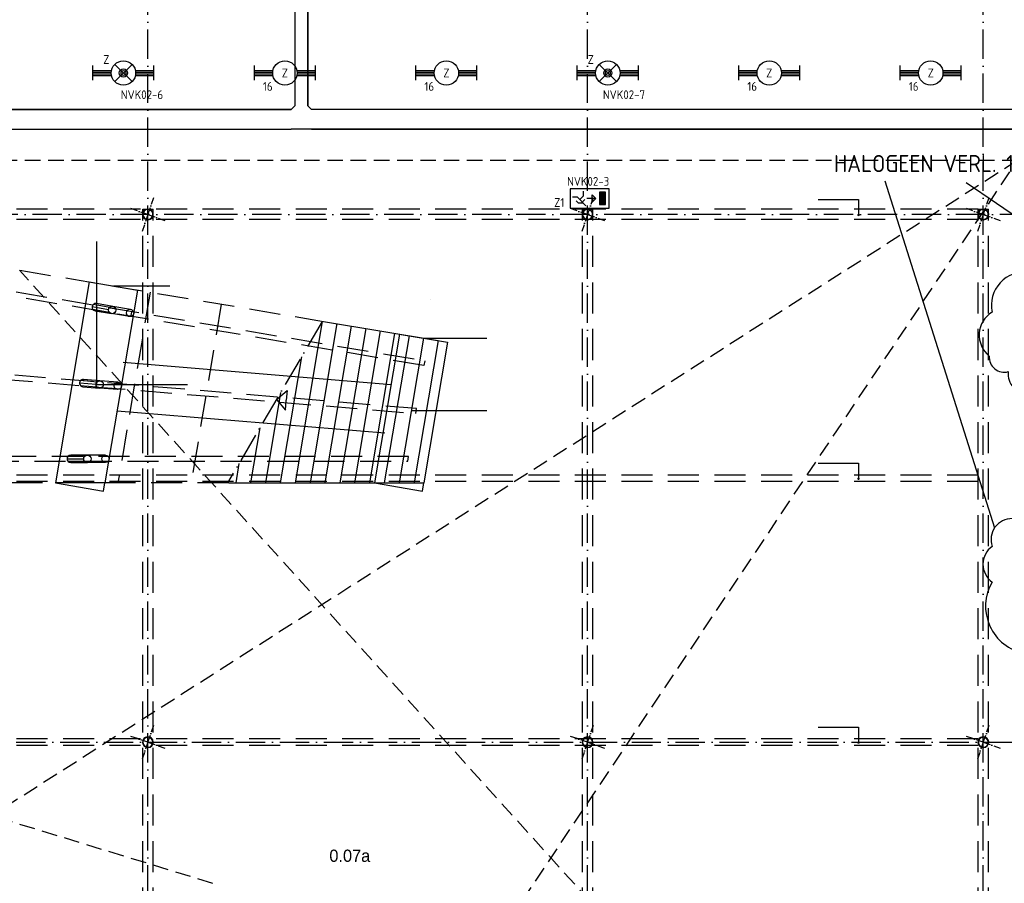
# Model space of a CAD drawing. Header units: millimetres. Extents: x 90707 to 259985, y -1262 to 84291.
# Tile 27 of 85: x 149921 to 170076, y 20721 to 38393. Entities that reach past the tile are written whole.
import ezdxf
from ezdxf.enums import TextEntityAlignment as Align

# ---------------------------------------------------------------- set-up
doc = ezdxf.new("R2010")
doc.units = ezdxf.units.MM
doc.header["$LTSCALE"] = 100
for name, pattern in [('B-SL0', [100000000.0, 0, -100000000.0]), ('DASHDOT', [9, 6, -1.5, 0, -1.5]), ('HIDDEN', [9.525, 6.35, -3.175]), ('HIDDEN2', [4.7625, 3.175, -1.5875])]:
    doc.linetypes.add(name, pattern=pattern)
doc.layers.get('0').update_dxf_attribs({"linetype": 'CONTINUOUS'})
for name, color, linetype in [('1020', 1, 'CONTINUOUS'), ('AL$7----_STRAMIEN', 1, 'DASHDOT'), ('AL$8----_HULPLIJNEN', 2, 'CONTINUOUS'), ('AL28----_KONSTRUKTIE', 3, 'CONTINUOUS'), ('AL32----_BINNENKOZ', 7, 'CONTINUOUS'), ('BOUW', 8, 'CONTINUOUS'), ('EB63101-_ATTRIB', 2, 'CONTINUOUS'), ('EB63202-_ATTRIB', 2, 'CONTINUOUS'), ('EB63501-_ATTRIB', 2, 'CONTINUOUS'), ('EL63101-_LICHT-ARM', 3, 'CONTINUOUS'), ('EL63202-_NOODVRL-TXT', 3, 'CONTINUOUS'), ('EL63501-_NOODVRL-ARM', 3, 'CONTINUOUS'), ('EL6441--_DATACOM', 3, 'CONTINUOUS'), ('KABELGOOT', 8, 'CONTINUOUS'), ('MAATV-BETON', 1, 'CONTINUOUS'), ('MV-BINNENKOZIJN', 1, 'CONTINUOUS'), ('TRAP', 7, 'CONTINUOUS'), ('VOLGNUMMER', 7, 'CONTINUOUS')]:
    doc.layers.add(name, color=color, linetype=linetype)
doc.styles.add('1_8', font='ISO', dxfattribs={"height": 1.8})
doc.styles.add('2_0', font='iso', dxfattribs={"height": 200})
doc.styles.add('BURO-025', font='BUROFONT.shx', dxfattribs={"height": 250})
doc.styles.add('ISO', font='ISO.SHX')
doc.styles.add('NORATT', font='isocp.shx')
doc.styles.get("Standard").update_dxf_attribs({"font": 'iso.shx'})

# ---------------------------------------------------------------- blocks, each defined once
blk = doc.blocks.new('EJ3T20')
at = {"color": 0}
for p, q in [((-6.25, -1.5), (-6.25, 1.5)), ((-6.25, -1.5), (-6.25, 1.5)), ((-6.25, 0.52), (-2.44, 0.52)), ((-6.25, 0.52), (-2.44, 0.52)), ((-6.25, 0.17), (-2.49, 0.17)), ((-6.25, 0.17), (-2.49, 0.17)), ((2.44, 0.52), (6.25, 0.52)), ((2.44, 0.52), (6.25, 0.52)), ((2.49, 0.17), (6.25, 0.17)), ((2.49, 0.17), (6.25, 0.17)), ((6.25, -1.5), (6.25, 1.5)), ((6.25, -1.5), (6.25, 1.5)), ((-6.25, -0.17), (-2.49, -0.17)), ((-6.25, -0.17), (-2.49, -0.17)), ((-6.25, -0.52), (-2.44, -0.52)), ((-6.25, -0.52), (-2.44, -0.52)), ((2.44, -0.52), (6.25, -0.52)), ((2.44, -0.52), (6.25, -0.52)), ((2.49, -0.17), (6.25, -0.17)), ((2.49, -0.17), (6.25, -0.17))]:
    blk.add_line(p, q, dxfattribs=at)
blk.add_circle((0, 0), 2.5, dxfattribs=at)
blk.add_circle((0, 0), 2.5, dxfattribs=at)
at = {"style": 'NORATT', "flags": 9}
blk.add_attdef('GELIJK', text='', height=1.8, dxfattribs=at).set_placement((3.5, 5), align=Align.MIDDLE_CENTER)
at = {"color": 6}
for tag, style, flags, p in [('SCHAK', 'NORATT', 8, (3.5, 2.75)), ('SCHAK', '1_8', 8, (3.5, 2.75)), ('A_CODE', 'NORATT', 8, (0, 0)), ('A_CODE', '1_8', 8, (0, 0)), ('GROEP', 'NORATT', 8, (-3.5, -2.75)), ('GROEP', '1_8', 8, (-3.5, -2.75)), ('KAST', 'NORATT', 9, (3.5, -2.75)), ('KAST', '1_8', 9, (3.5, -2.75))]:
    blk.add_attdef(tag, text='', height=1.8, dxfattribs=dict(at, style=style, flags=flags)).set_placement(p, align=Align.MIDDLE)
blk = doc.blocks.new('EJ3T21')
at = {"color": 0}
for p, q in [((-6.25, -1.5), (-6.25, 1.5)), ((-6.25, 0.52), (-2.44, 0.52)), ((-6.25, 0.17), (-2.49, 0.17)), ((-1.77, 1.77), (1.77, -1.77)), ((1.77, 1.77), (-1.77, -1.77)), ((2.44, 0.52), (6.25, 0.52)), ((2.49, 0.17), (6.25, 0.17)), ((6.25, -1.5), (6.25, 1.5)), ((-6.25, -0.17), (-2.49, -0.17)), ((-6.25, -0.52), (-2.44, -0.52)), ((2.44, -0.52), (6.25, -0.52)), ((2.49, -0.17), (6.25, -0.17))]:
    blk.add_line(p, q, dxfattribs=at)
at = {"color": 6}
blk.add_lwpolyline([(1.77, -1.77), (1.75, -1.75)], dxfattribs=at)
at = {"color": 0}
for radius in [2.5, 0.85, 0.5]:
    blk.add_circle((0, 0), radius, dxfattribs=at)
at = {"color": 6, "style": '1_8'}
for tag, flags, p in [('A_CODE', 8, (-3.5, 2.75)), ('SCHAK', 8, (3.5, 2.75)), ('GROEP', 8, (-3.5, -2.75)), ('KAST', 9, (3.5, -2.75))]:
    blk.add_attdef(tag, text='', height=1.8, dxfattribs=dict(at, flags=flags)).set_placement(p, align=Align.MIDDLE)
blk = doc.blocks.new('ES3N021')
for p, q in [((-3, 1.25), (-3, -1.25)), ((-2.75, 1.25), (-2.75, -1.25)), ((-2.5, 1.25), (-2.5, -1.25)), ((-2.25, 1.25), (-2.25, -1.25)), ((-1.25, 0), (0.5, 0)), ((1.5, 0.75), (1, 0.25))]:
    blk.add_line(p, q)
for points in [[(-4, 2), (-4, -2), (4, -2), (4, 2)], [(-3.25, -1.25), (-2, -1.25), (-2, 1.25), (-3.25, 1.25)], [(-1.25, 0), (-0.5, 0.75), (-0.5, -0.75)]]:
    blk.add_lwpolyline(points, close=True)
for points in [[(0.75, 1.5), (2.5, -0.25), (3.5, -0.25)], [(1.25, 1), (2.25, 1), (2.75, 0.5)], [(2, 0.25), (1.25, -0.5), (1.25, -1.5)]]:
    blk.add_lwpolyline(points)
at = {"style": '1_8', "flags": 8}
blk.add_attdef('NUMMER', text='', height=1.8, dxfattribs=at).set_placement((4, 3.75), align=Align.MIDDLE)
at = {"style": '1_8'}
for tag, flags, p in [('A_CODE', 8, (-3.5, 2.75)), ('SCHAK', 8, (3.5, 2.75)), ('GROEP', 8, (-3.5, -2.75)), ('KAST', 9, (3.5, -2.75))]:
    blk.add_attdef(tag, text='', height=1.8, dxfattribs=dict(at, flags=flags)).set_placement(p, align=Align.MIDDLE_CENTER)
blk = doc.blocks.new('EH100000')
at = {"linetype": 'ByBlock'}
for p, q in [((1, 0.5), (0, 0.5)), ((1, 0.5, 1), (0, 0.5, 1)), ((0, -0.5, 1), (1, -0.5, 1)), ((1, -0.5), (0, -0.5))]:
    blk.add_line(p, q, dxfattribs=at)
at = {"linetype": 'ByBlock', "invisible_edges": 15}
for points in [[(1, -0.5), (0, -0.5), (0, 0.5), (1, 0.5)], [(0, 0.5), (1, 0.5), (1, 0.5, 1), (0, 0.5, 1)], [(0, -0.5, 1), (1, -0.5, 1), (1, -0.5), (0, -0.5)]]:
    blk.add_3dface(points, dxfattribs=at)
at = {"linetype": 'ByBlock', "style": '2_0', "flags": 8}
blk.add_attdef('FUNCTIE', text='', height=0.5, dxfattribs=at).set_placement((0.5, 0), align=Align.MIDDLE)
at = {"linetype": 'ByBlock', "flags": 9}
blk.add_attdef('SCHOT', text='', height=0.5, dxfattribs=at).set_placement((0.5, 0), align=Align.MIDDLE)
blk = doc.blocks.new('KG3IFI')
at = {"linetype": 'B-SL0'}
for p, q in [((-210, 200), (-210, -200)), ((210, -200), (210, 200)), ((-135, -275), (135, -275))]:
    blk.add_line(p, q, dxfattribs=at)
at = {"linetype": 'ByBlock'}
for points in [[(-210, 200), (0, 200), (0, 200), (210, 200)], [(-135, -275), (-135, -275), (-210, -200), (-210, -200)], [(210, -200), (210, -200), (135, -275), (135, -275)]]:
    blk.add_lwpolyline(points, dxfattribs=at)
at = {"flags": 3}
blk.add_attdef('HULPSTUK', (0, 0), '', height=1, rotation=180, dxfattribs=at)
blk = doc.blocks.new('A$Cca306792')
at = {"layer": 'AL$7----_STRAMIEN'}
for points in [[(61428, 5550), (61428, 47073)], [(70428, 5550), (70428, 47073)], [(78528, 5550), (78528, 47073)], [(52428, 24870), (80709, 24870)]]:
    blk.add_lwpolyline(points, dxfattribs=at)
at = {"layer": 'AL$7----_STRAMIEN', "color": 1}
blk.add_lwpolyline([(101068, 35670), (52728, 35670), (28083, 35670)], dxfattribs=at)
at = {"layer": 'AL$8----_HULPLIJNEN', "color": 8, "linetype": 'DASHDOT', "ltscale": 0.25}
for p, q in [((61428, 35670), (61549, 36017)), ((70428, 35670), (70549, 36017)), ((78528, 35670), (78649, 36017)), ((61428, 35670), (61081, 35790)), ((70428, 35670), (70081, 35790)), ((78528, 35670), (78181, 35790)), ((61428, 35670), (61308, 35322)), ((61428, 35670), (61776, 35549)), ((70428, 35670), (70308, 35322)), ((70428, 35670), (70776, 35549)), ((78528, 35670), (78408, 35322)), ((78528, 35670), (78876, 35549)), ((61428, 24870), (61549, 25217)), ((70428, 24870), (70549, 25217)), ((78528, 24870), (78649, 25217)), ((61428, 24870), (61081, 24990)), ((61428, 24870), (61308, 24522)), ((61428, 24870), (61776, 24749)), ((70428, 24870), (70081, 24990)), ((70428, 24870), (70308, 24522)), ((70428, 24870), (70776, 24749)), ((78528, 24870), (78181, 24990)), ((78528, 24870), (78408, 24522)), ((78528, 24870), (78876, 24749))]:
    blk.add_line(p, q, dxfattribs=at)
at = {"layer": 'AL$8----_HULPLIJNEN', "color": 8}
for p, q in [((60227, 34289), (59534, 30175)), ((61213, 34123), (60548, 30175)), ((66577, 33220), (66064, 30175)), ((67563, 33054), (67078, 30175)), ((60922, 32647), (66404, 32192)), ((60797, 31654), (66279, 31199)), ((60549, 30175), (59535, 30175)), ((66064, 30175), (67078, 30175))]:
    blk.add_line(p, q, dxfattribs=at)
at = {"layer": 'AL$8----_HULPLIJNEN', "color": 8, "extrusion": (0, 0, -1)}
for p, q in [((60227, 34289), (61213, 34123)), ((66572, 33221), (67563, 33054))]:
    blk.add_line(p, q, dxfattribs=at)
at = {"layer": 'AL28----_KONSTRUKTIE', "color": 8}
for p, q in [((67204, 33934), (67204, 33934)), ((59534, 30175), (60520, 30009)), ((60520, 30009), (60548, 30175)), ((66064, 30175), (67050, 30009)), ((67050, 30009), (67078, 30175))]:
    blk.add_line(p, q, dxfattribs=at)
for centre, radius, start, end in [((61428, 35670), 110, 160.8893, 340.8893), ((61428, 35670), 110, 340.8893, 160.8893), ((61428, 35670), 102, 160.8893, 340.8893), ((61428, 35670), 102, 340.8893, 160.8893), ((70428, 35670), 110, 160.8893, 340.8893), ((70428, 35670), 110, 340.8893, 160.8893), ((70428, 35670), 102, 160.8893, 340.8893), ((70428, 35670), 102, 340.8893, 160.8893), ((78528, 35670), 110, 160.8893, 340.8893), ((78528, 35670), 110, 340.8893, 160.8893), ((78528, 35670), 102, 160.8893, 340.8893), ((78528, 35670), 102, 340.8893, 160.8893), ((61428, 24870), 110, 160.8893, 340.8893), ((61428, 24870), 110, 340.8893, 160.8893), ((61428, 24870), 102, 160.8893, 340.8893), ((61428, 24870), 102, 340.8893, 160.8893), ((70428, 24870), 110, 160.8893, 340.8893), ((70428, 24870), 110, 340.8893, 160.8893), ((70428, 24870), 102, 160.8893, 340.8893), ((70428, 24870), 102, 340.8893, 160.8893), ((78528, 24870), 110, 160.8893, 340.8893), ((78528, 24870), 110, 340.8893, 160.8893), ((78528, 24870), 102, 160.8893, 340.8893), ((78528, 24870), 102, 340.8893, 160.8893)]:
    blk.add_arc(centre, radius, start, end, dxfattribs=at)
at = {"layer": 'AL32----_BINNENKOZ', "color": 8, "linetype": 'HIDDEN2'}
for p, q in [((79230, 36774), (53117, 36775)), ((79230, 36774), (56068, 21985)), ((62473, 11736), (79230, 36774)), ((79428, 11720), (58797, 34530)), ((56070, 24031), (62770, 21982))]:
    blk.add_line(p, q, dxfattribs=at)
at = {"layer": 'MAATV-BETON', "color": 8}
for p, q in [((60380, 32191), (60380, 35115)), ((60720, 34206), (61879, 34206)), ((67070, 33137), (68368, 33137)), ((60380, 32191), (62241, 32191)), ((66821, 31656), (68368, 31656))]:
    blk.add_line(p, q, dxfattribs=at)
at = {"layer": 'MV-BINNENKOZIJN'}
for p, q in [((75150, 35977), (75972, 35977)), ((75972, 35977), (75972, 35659)), ((75150, 30580), (75972, 30580)), ((75972, 30580), (75972, 30262)), ((75150, 25181), (75972, 25181)), ((75972, 25181), (75972, 24863))]:
    blk.add_line(p, q, dxfattribs=at)
at = {"layer": 'MV-BINNENKOZIJN', "color": 2, "linetype": 'HIDDEN'}
for p, q in [((78423, 35776), (53434, 35776)), ((78423, 35565), (53434, 35565)), ((78423, 30337), (53434, 30337)), ((78423, 30202), (53434, 30202)), ((78423, 24937), (53434, 24937)), ((78423, 24802), (53434, 24802))]:
    blk.add_line(p, q, dxfattribs=at)
at = {"layer": 'MV-BINNENKOZIJN', "color": 6}
for p, q in [((61323, 35776), (61533, 35776)), ((70323, 35776), (70533, 35776)), ((78423, 35776), (78633, 35776))]:
    blk.add_line(p, q, dxfattribs=at)
at = {"layer": 'MV-BINNENKOZIJN', "color": 2, "linetype": 'HIDDEN'}
for points in [[(61323, 11736), (61323, 35776)], [(61533, 11736), (61533, 35776)], [(70323, 11736), (70323, 35776)], [(70533, 11736), (70533, 35776)], [(78423, 11736), (78423, 35776)], [(78633, 11736), (78633, 35776)]]:
    blk.add_lwpolyline(points, dxfattribs=at)
at = {"layer": 'MV-BINNENKOZIJN', "const_width": 25}
for points in [[(75960, 35659, 1), (75985, 35659, 1)], [(75960, 30262, 1), (75985, 30262, 1)], [(75960, 24863, 1), (75985, 24863, 1)]]:
    blk.add_lwpolyline(points, format="xyb", close=True, dxfattribs=at)
at = {"layer": 'TRAP', "color": 8, "linetype": 'HIDDEN'}
for p, q in [((58809, 34528), (65022, 33482)), ((58734, 34084), (67093, 32677)), ((61472, 34080), (60814, 30175)), ((67076, 32578), (58718, 33985)), ((61074, 33727), (60708, 33788)), ((62928, 33834), (62313, 30179)), ((61049, 33579), (60684, 33640)), ((67093, 32677), (67076, 32578)), ((58434, 32302), (66911, 31598)), ((66928, 31697), (58451, 32401)), ((60817, 32235), (60447, 32266)), ((60804, 32086), (60435, 32116)), ((66911, 31598), (66928, 31697)), ((66763, 30718), (58168, 30718)), ((60559, 30743), (60188, 30743)), ((66746, 30618), (66763, 30718)), ((58151, 30618), (66746, 30618)), ((60559, 30593), (60188, 30593)), ((63081, 30175), (58076, 30175))]:
    blk.add_line(p, q, dxfattribs=at)
at = {"layer": 'TRAP', "color": 8}
for p, q in [((60287, 33783), (60622, 33727)), ((60299, 33728), (60634, 33672)), ((60316, 33831), (60651, 33774)), ((60348, 33697), (60684, 33640)), ((60708, 33788), (60373, 33845)), ((61087, 33599), (61099, 33673)), ((64998, 33482), (64442, 30175)), ((65022, 33482), (67366, 33087)), ((65295, 33436), (64746, 30175)), ((65591, 33386), (65050, 30175)), ((65887, 33336), (65354, 30175)), ((66182, 33287), (65659, 30175)), ((66478, 33233), (65963, 30175)), ((66774, 33187), (66267, 30175)), ((67070, 33137), (66571, 30175)), ((67366, 33087), (66875, 30175)), ((64572, 32755), (64138, 30175)), ((60053, 32276), (60391, 32247)), ((60447, 32266), (60108, 32294)), ((60027, 32225), (60366, 32197)), ((60044, 32172), (60383, 32144)), ((60096, 32145), (60435, 32116)), ((64060, 31883), (64276, 32066)), ((64276, 32066), (64260, 31867)), ((64145, 32028), (63833, 30175)), ((64060, 31883), (64243, 31667)), ((64243, 31667), (64260, 31867)), ((63719, 31301), (63529, 30175)), ((59772, 30668), (60113, 30668)), ((60134, 30720), (59793, 30720)), ((60188, 30743), (59847, 30743)), ((60134, 30616), (59793, 30616)), ((59847, 30593), (60188, 30593)), ((63292, 30573), (63225, 30175)), ((63081, 30175), (66875, 30175))]:
    blk.add_line(p, q, dxfattribs=at)
at = {"layer": 'TRAP', "color": 8, "linetype": 'DASHDOT'}
blk.add_line((64998, 33482), (63058, 30175), dxfattribs=at)
at = {"layer": 'TRAP', "color": 8}
for centre in [(60696, 33714), (61062, 33653), (60441, 32191), (60811, 32160), (60188, 30668), (60559, 30668)]:
    blk.add_circle(centre, 75, dxfattribs=at)
for centre, start, end in [((60361, 33771), 80.4447, 260.4447), ((60102, 32219), 85.2558, 265.2558), ((59847, 30668), 90, 270)]:
    blk.add_arc(centre, 75, start, end, dxfattribs=at)
at = {"layer": 'KABELGOOT', "zscale": 60}
for p, xscale, yscale, rotation in [((64569, 37891), 7723.999999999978, 270, 90), ((64359, 37616), 23591.03645828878, 400, 179.9999999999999)]:
    blk.add_blockref('EH100000', p, dxfattribs=dict(at, xscale=xscale, yscale=yscale, rotation=rotation))
at = {"layer": 'KABELGOOT', "rotation": 179.9999999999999}
blk.add_blockref('KG3IFI', (64569, 37616), dxfattribs=at)
at = {"layer": 'KABELGOOT', "xscale": 14483.83556155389, "yscale": 400, "zscale": 60}
blk.add_blockref('EH100000', (64779, 37616), dxfattribs=at)
at = {"layer": 'BOUW', "style": 'BURO-025'}
blk.add_text('0.07a', height=250, dxfattribs=at).set_placement((65142, 22422))
at = {"layer": 'VOLGNUMMER', "color": 252, "linetype": 'ByBlock'}
for tag, p in [('0.28', (16187, 74214)), ('0.16', (78893, 73105)), ('0.17', (62961, 72994)), ('0.29', (35887, 72529)), ('0.18', (53124, 64542)), ('0.701', (85482, 63517)), ('0.32', (36092, 63166)), ('0.30', (29366, 63128)), ('0.12', (90689, 63024)), ('0.29A', (33165, 62745)), ('0.27', (17657, 61363)), ('0.30', (38191, 61494)), ('0.19', (61479, 61433)), ('0.14', (89762, 60088)), ('0.33', (45869, 59450)), ('0.15', (73454, 57402)), ('0.25', (28058, 57013)), ('0.801', (112714, 57073)), ('0.18A', (61029, 56759)), ('0.26A', (36299, 54851)), ('0.20', (60895, 53506)), ('0.800', (90980, 50804)), ('0.25A', (73288, 48435)), ('0.300', (94483, 48257)), ('0.21', (58702, 48178)), ('0.24', (35041, 47783)), ('0.102', (87631, 47613)), ('0.26', (18559, 46119)), ('0.203', (95795, 46197)), ('0.802', (68387, 42721)), ('0.204', (95497, 42149)), ('0.07B', (66790, 38909)), ('0.702', (95327, 36513))]:
    blk.add_attdef(tag, text='', height=250, dxfattribs=at).set_placement(p, align=Align.MIDDLE_CENTER)
at = {"layer": 'VOLGNUMMER', "color": 8, "linetype": 'ByBlock'}
blk.add_attdef('0.600', text='', height=250, dxfattribs=at).set_placement((96800, 48300), align=Align.MIDDLE_CENTER)

msp = doc.modelspace()

# ---------------------------------------------------------------- linework, layer by layer
at = {"layer": 'EL63101-_LICHT-ARM', "color": 1}
for p, q in [((167628, 35096), (169877, 27994)), ((169292, 35063), (170883, 33974))]:
    msp.add_line(p, q, dxfattribs=at)
msp.add_lwpolyline([(171697, 30370, 0.520567), (172164, 30781, 0.520567), (172324, 31066, 0.520567), (172529, 31715, 0.520567), (172655, 32217, 0.520567), (173020, 32639, 0.520567), (173784, 33151, 0.520567), (174309, 33505, 0.520567), (174651, 34211, 0.520567), (174275, 34679, 0.520567), (173351, 34804, 0.520567), (172164, 34576, 0.520567), (171252, 34166, 0.520567), (170830, 33562, 0.520567), (170579, 33220, 0.520567), (169826, 32411, 0.520567), (169769, 31510, 0.520567), (170157, 31191, 0.520567), (170602, 30769, 0.520567), (170875, 30530, 0.520567)], format="xyb", close=True, dxfattribs=at)
msp.add_lwpolyline([(170238, 28183, 0.520567), (169828, 27614, 0.520567), (169828, 26886, 0.520567), (170489, 25429, 0.520567)], format="xyb", dxfattribs=at)

# ---------------------------------------------------------------- block references
at = {"layer": 'EL63101-_LICHT-ARM'}
ref = msp.add_blockref('EJ3T20', (155350, 37302, 3500), dxfattribs=dict(at, xscale=100, yscale=100, zscale=100))
ref.add_attrib('A_CODE', 'Z', dxfattribs={"layer": 'EB63101-_ATTRIB', "color": 1, "height": 180, "style": '1_8', "flags": 8}).set_placement((155350, 37302, 3500), align=Align.MIDDLE)
ref.add_attrib('GROEP', '16', dxfattribs={"layer": 'EB63101-_ATTRIB', "color": 1, "height": 180, "style": '1_8', "flags": 8}).set_placement((155000, 37027, 3500), align=Align.MIDDLE)
ref = msp.add_blockref('EJ3T20', (158655, 37302, 3500), dxfattribs=dict(at, xscale=100, yscale=100, zscale=100))
ref.add_attrib('A_CODE', 'Z', dxfattribs={"layer": 'EB63101-_ATTRIB', "color": 1, "height": 180, "style": '1_8', "flags": 8}).set_placement((158655, 37302, 3500), align=Align.MIDDLE)
ref.add_attrib('GROEP', '16', dxfattribs={"layer": 'EB63101-_ATTRIB', "color": 1, "height": 180, "style": '1_8', "flags": 8}).set_placement((158305, 37027, 3500), align=Align.MIDDLE)
ref = msp.add_blockref('EJ3T20', (165265, 37302, 3500), dxfattribs=dict(at, xscale=100, yscale=100, zscale=100))
ref.add_attrib('A_CODE', 'Z', dxfattribs={"layer": 'EB63101-_ATTRIB', "color": 1, "height": 180, "style": '1_8', "flags": 8}).set_placement((165265, 37302, 3500), align=Align.MIDDLE)
ref.add_attrib('GROEP', '16', dxfattribs={"layer": 'EB63101-_ATTRIB', "color": 1, "height": 180, "style": '1_8', "flags": 8}).set_placement((164915, 37027, 3500), align=Align.MIDDLE)
ref = msp.add_blockref('EJ3T20', (168570, 37302, 3500), dxfattribs=dict(at, xscale=100, yscale=100, zscale=100))
ref.add_attrib('A_CODE', 'Z', dxfattribs={"layer": 'EB63101-_ATTRIB', "color": 1, "height": 180, "style": '1_8', "flags": 8}).set_placement((168570, 37302, 3500), align=Align.MIDDLE)
ref.add_attrib('GROEP', '16', dxfattribs={"layer": 'EB63101-_ATTRIB', "color": 1, "height": 180, "style": '1_8', "flags": 8}).set_placement((168220, 37027, 3500), align=Align.MIDDLE)
at = {"layer": 'EL63202-_NOODVRL-TXT'}
ref = msp.add_blockref('ES3N021', (161587, 34735), dxfattribs=dict(at, xscale=100, yscale=100, zscale=100, rotation=180))
ref.add_attrib('A_CODE', 'Z1', dxfattribs={"layer": 'EB63202-_ATTRIB', "color": 1, "height": 180, "style": '1_8', "flags": 8}).set_placement((160966, 34652), align=Align.MIDDLE_CENTER)
ref.add_attrib('GROEP', 'NVK02-3', dxfattribs={"layer": 'EB63202-_ATTRIB', "color": 1, "height": 180, "style": '1_8', "flags": 8}).set_placement((161557, 35084), align=Align.MIDDLE_CENTER)
at = {"layer": 'EL63501-_NOODVRL-ARM'}
ref = msp.add_blockref('EJ3T21', (152045, 37302, 3500), dxfattribs=dict(at, xscale=100, yscale=100, zscale=100))
ref.add_attrib('A_CODE', 'Z', dxfattribs={"layer": 'EB63501-_ATTRIB', "color": 1, "height": 180, "style": '1_8', "flags": 8}).set_placement((151695, 37577, 3500), align=Align.MIDDLE)
ref.add_attrib('GROEP', 'NVK02-6', dxfattribs={"layer": 'EB63501-_ATTRIB', "color": 1, "height": 180, "style": '1_8', "flags": 8}).set_placement((152424, 36857, 3500), align=Align.MIDDLE)
ref = msp.add_blockref('EJ3T21', (161960, 37302, 3500), dxfattribs=dict(at, xscale=100, yscale=100, zscale=100))
ref.add_attrib('A_CODE', 'Z', dxfattribs={"layer": 'EB63501-_ATTRIB', "color": 1, "height": 180, "style": '1_8', "flags": 8}).set_placement((161610, 37577, 3500), align=Align.MIDDLE)
ref.add_attrib('GROEP', 'NVK02-7', dxfattribs={"layer": 'EB63501-_ATTRIB', "color": 1, "height": 180, "style": '1_8', "flags": 8}).set_placement((162290, 36858, 3500), align=Align.MIDDLE)
at = {"layer": 'EL6441--_DATACOM'}
msp.add_blockref('A$Cca306792', (91118, -1262), dxfattribs=at)

# ---------------------------------------------------------------- texts
at = {"layer": '1020', "color": 2, "style": 'ISO'}
msp.add_text('HALOGEEN VERL. 1x50W', height=350, dxfattribs=at).set_placement((166588, 35274))

doc.saveas('drawing.dxf')
